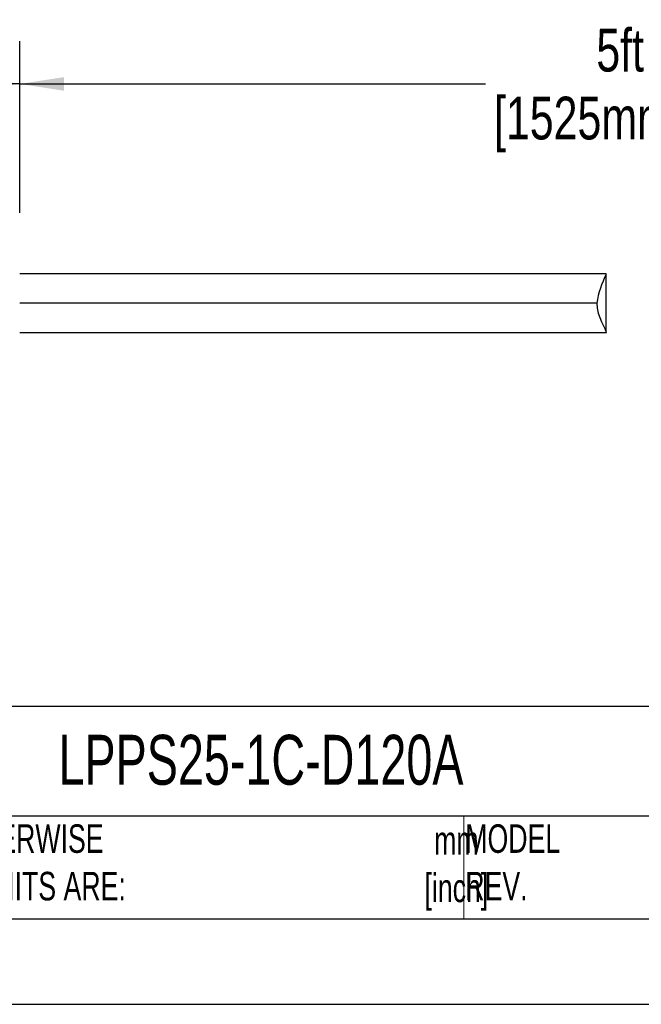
# Model space of a CAD drawing. Header units: millimetres. Extents: x 0 to 489, y 0 to 378.
# Tile 17 of 27: x 274 to 354, y 0 to 128. Entities that reach past the tile are written whole.
import ezdxf

# ---------------------------------------------------------------- set-up
doc = ezdxf.new("R2010")
doc.units = ezdxf.units.MM
doc.header["$LTSCALE"] = 1.75
doc.linetypes.add('CENTERX2', pattern=[20.32, 12.7, -2.54, 2.54, -2.54])
doc.layers.add('DIMENSIONS', color=140, linetype='Continuous', lineweight=25)
doc.layers.add('TEXT', color=140, linetype='Continuous', lineweight=25)
doc.styles.add('SLDTEXTSTYLE0', font='TXT', dxfattribs={"width": 0.7})
doc.styles.add('SLDTEXTSTYLE2', font='TXT', dxfattribs={"width": 0.75})
doc.dimstyles.new('SLDDIMSTYLE3', dxfattribs={"dimtxt": 5.55625, "dimasz": 5.7785, "dimexe": 0, "dimexo": 0.0625, "dimgap": 1.389063, "dimtad": 0, "dimtih": 1, "dimtoh": 1, "dimdec": 1, "dimrnd": 1e-09, "dimzin": 12, "dimdsep": 46, "dimtxsty": 'SLDTEXTSTYLE2', "dimsah": 1, "dimcen": 0.09, "dimadec": 0, "dimazin": 3, "dimtfac": 1, "dimtdec": 1, "dimtofl": 0, "dimtmove": 0, "dimatfit": 3, "dimfxl": 0, "dimfrac": 2, "dimtolj": 1, "dimtzin": 12, "dimarcsym": 0})

# ---------------------------------------------------------------- blocks, each defined once
blk = doc.blocks.new('_D_5')
at = {"layer": 'DIMENSIONS'}
for p, q in [((203.73, 99.04), (203.73, 125.15)), ((273.58, 102.84), (273.58, 125.15)), ((203.73, 119.6), (224.9, 119.6)), ((231.47, 119.55), (229.77, 119.55)), ((229.77, 119.55), (229.77, 110.73)), ((245.84, 119.55), (247.53, 119.55)), ((247.53, 119.55), (247.53, 110.73)), ((273.58, 119.6), (252.4, 119.6)), ((229.77, 110.73), (231.47, 110.73)), ((247.53, 110.73), (245.84, 110.73))]:
    blk.add_line(p, q, dxfattribs=at)
for points in [[(203.73, 119.6), (209.5, 118.71), (209.5, 120.48)], [(273.58, 119.6), (267.8, 120.48), (267.8, 118.71)]]:
    blk.add_solid(points, dxfattribs=at)
at = {"layer": 'DIMENSIONS', "char_height": 5.556, "attachment_point": 1, "style": 'SLDTEXTSTYLE2'}
for s, insert in [('69.9', (231.47, 127.84)), ('2.75', (231.47, 117.89))]:
    blk.add_mtext(s, dxfattribs=dict(at, insert=insert))
blk = doc.blocks.new('_D_6')
at = {"layer": 'DIMENSIONS'}
for p, q in [((273.58, 102.84), (273.58, 125.15)), ((432.33, 95.37), (432.33, 125.15)), ((273.58, 119.6), (334.07, 119.6)), ((432.33, 119.6), (371.83, 119.6))]:
    blk.add_line(p, q, dxfattribs=at)
for points in [[(273.58, 119.6), (279.35, 118.71), (279.35, 120.48)], [(432.33, 119.6), (426.55, 120.48), (426.55, 118.71)]]:
    blk.add_solid(points, dxfattribs=at)
at = {"layer": 'DIMENSIONS', "char_height": 5.556, "attachment_point": 1, "style": 'SLDTEXTSTYLE2'}
for s, insert in [('5ft', (348.48, 126.76)), ('[1525mm]', (335.19, 117.94))]:
    blk.add_mtext(s, dxfattribs=dict(at, insert=insert))

msp = doc.modelspace()

# ---------------------------------------------------------------- linework, layer by layer
for p, q in [((349.78, 94.92), (273.58, 94.92)), ((349.78, 94.87), (349.78, 94.92)), ((349.78, 87.36), (349.78, 94.87)), ((348.55, 91.11), (273.58, 91.11)), ((273.58, 87.3), (349.79, 87.3)), ((349.78, 87.3), (349.78, 87.36))]:
    msp.add_line(p, q)
at = {"color": 140, "linetype": 'Continuous', "lineweight": 18}
msp.add_line((331.28, 24.45), (331.28, 11.11), dxfattribs=at)
at = {"color": 7, "linetype": 'Continuous'}
msp.add_line((488.95, 0), (0, 0), dxfattribs=at)
at = {"flags": 128}
msp.add_lwpolyline([(348.55, 91.11), (348.6, 90.44), (348.74, 89.79), (349.17, 88.67), (349.58, 87.83), (349.78, 87.36)], dxfattribs=at)
msp.add_arc((360.96, 89.14), 12.57, 152.8772, 170.9471)
at = {"layer": 'TEXT'}
for p, q in [((477.84, 38.72), (11.11, 38.72)), ((477.84, 24.45), (11.11, 24.45)), ((11.11, 11.11), (477.84, 11.11))]:
    msp.add_line(p, q, dxfattribs=at)

# ---------------------------------------------------------------- texts
at = {"layer": 'TEXT', "linetype": 'CENTERX2', "lineweight": 18, "style": 'SLDTEXTSTYLE0'}
for s, insert, char_height, attachment_point in [('LPPS25-1C-D120A', (278.61, 35.02), 6.4823, 1), ('UNLESS OTHERWISE ^JSPECIFIED UNITS ARE:', (248.64, 23.39), 3.7042, 1), ('MODEL ^JREV.', (331.46, 23.39), 3.7042, 1), ('mm^J[inch]', (330.3, 23.16), 3.704, 2)]:
    msp.add_mtext(s, dxfattribs=dict(at, insert=insert, char_height=char_height, attachment_point=attachment_point))

# ---------------------------------------------------------------- dimensions: what is measured, and where the dimension line sits
at = {"layer": 'DIMENSIONS'}
dim = msp.add_linear_dim(base=(273.57557146, 119.59539882), p1=(203.72557146, 96.82153744), p2=(273.57557146, 100.6130296), dimstyle='SLDDIMSTYLE3', dxfattribs=at)
dim.commit()
dim.dimension.update_dxf_attribs({"geometry": '_D_5', "text_midpoint": (238.65057146, 119.59539882), "dimtype": 160})
dim = msp.add_linear_dim(base=(432.33, 119.6), p1=(273.58, 100.61), p2=(432.33, 93.15), text='5ft\\P[1525mm]', dimstyle='SLDDIMSTYLE3', dxfattribs=at)
dim.commit()
dim.dimension.update_dxf_attribs({"geometry": '_D_6', "text_midpoint": (352.95, 119.6), "dimtype": 160})

doc.saveas('drawing.dxf')
